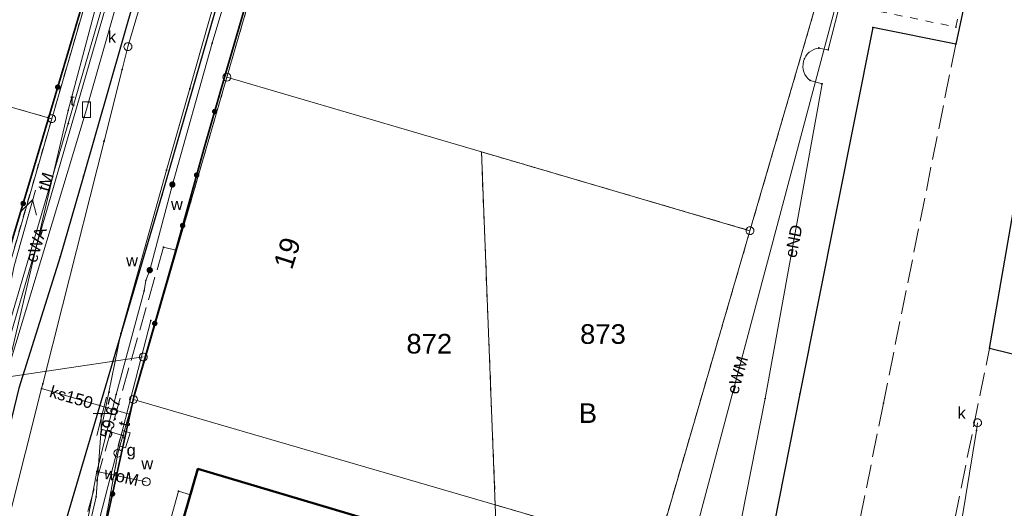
# Model space of a CAD drawing. Header units: millimetres. Extents: x 6421400 to 6424255, y 5791334 to 5793836.
# Tile 66 of 101: x 6422639 to 6422702, y 5792965 to 5792996. Entities that reach past the tile are written whole.
import ezdxf
from ezdxf.enums import TextEntityAlignment as Align

# ---------------------------------------------------------------- set-up
doc = ezdxf.new("R2010")
doc.units = ezdxf.units.MM
doc.linetypes.add('PRZER1-1', pattern=[1, 0.5, -0.5])
doc.linetypes.add('PRZER3-1', pattern=[2, 1.5, -0.5])
doc.layers.get('0').update_dxf_attribs({"color": 252})
for name, color, linetype, lineweight in [('GEPADR_O', 252, 'Continuous', 18), ('GEPPGD', 252, 'Continuous', 18), ('GESBLO', 252, 'Continuous', 18), ('GESBZO', 7, 'Continuous', 35), ('GESDZI', 252, 'Continuous', 18), ('GESDZI_O', 252, 'Continuous', 18), ('GESUZY', 252, 'Continuous', 18), ('GESUZY_O', 252, 'Continuous', 18), ('GSLKOG', 252, 'Continuous', 25), ('GSLKOU', 252, 'Continuous', 18), ('GSLKRW', 252, 'Continuous', 25), ('GSPPRB', 252, 'Continuous', 18), ('GULENN', 252, 'Continuous', 18), ('GULENN_O', 252, 'Continuous', 18), ('GULEWN', 252, 'Continuous', 18), ('GULEWN_O', 252, 'Continuous', 18), ('GULGNP', 252, 'Continuous', 18), ('GULGPI', 252, 'Continuous', 18), ('GULKDP', 252, 'Continuous', 18), ('GULKSP', 252, 'Continuous', 18), ('GULKSP_O', 252, 'Continuous', 18), ('GULTPR', 252, 'Continuous', 18), ('GULTPR_O', 252, 'Continuous', 18), ('GULWOP', 252, 'Continuous', 18), ('GULWOP_O', 252, 'Continuous', 18), ('GUPGSG', 252, 'Continuous', 18), ('GUPGSG_O', 252, 'Continuous', 18), ('GUPGTR', 252, 'Continuous', 18), ('GUPISL', 252, 'Continuous', 18), ('GUPKSD', 252, 'Continuous', 18), ('GUPKSD_O', 252, 'Continuous', 18), ('GUPTSD', 252, 'Continuous', 18), ('GUPTSD_O', 252, 'Continuous', 18), ('GUPWSD', 252, 'Continuous', 18), ('GUPWSD_O', 252, 'Continuous', 18)]:
    doc.layers.add(name, color=color, linetype=linetype, lineweight=lineweight)
for name, color, linetype in [('GUPWSH', 252, 'Continuous'), ('GUPWSH_O', 252, 'Continuous'), ('GUPWZA', 252, 'Continuous'), ('GUPWZA_O', 252, 'Continuous'), ('xref', 252, 'Continuous')]:
    doc.layers.add(name, color=color, linetype=linetype)
doc.styles.add('Arial', font='arial.ttf')

# ---------------------------------------------------------------- blocks, each defined once
blk = doc.blocks.new('GULENN1')
at = {"color": 0}
for points in [[(0, 0), (5, 0)], [(3.491081, 0.5), (4.357107, 0), (3.491081, -0.5)]]:
    blk.add_lwpolyline(points, dxfattribs=at)
blk = doc.blocks.new('GSLKOG2')
blk.add_hatch(color=0).paths.add_polyline_path([(0, 0.175), (-0.045293, 0.169037), (-0.0875, 0.151554), (-0.123744, 0.123744), (-0.151554, 0.0875), (-0.169037, 0.045293), (-0.175, 0), (-0.169037, -0.045293), (-0.151554, -0.0875), (-0.123744, -0.123744), (-0.0875, -0.151554), (-0.045293, -0.169037), (0, -0.175), (0.045293, -0.169037), (0.0875, -0.151554), (0.123744, -0.123744), (0.151554, -0.0875), (0.169037, -0.045293), (0.175, 0), (0.169037, 0.045293), (0.151554, 0.0875), (0.123744, 0.123744), (0.0875, 0.151554), (0.045293, 0.169037)])
blk = doc.blocks.new('GUPWSH1')
blk.add_hatch(color=0).paths.add_polyline_path([(0, 0.045), (-0.011647, 0.043467), (-0.0225, 0.038971), (-0.03182, 0.03182), (-0.038971, 0.0225), (-0.043467, 0.011647), (-0.045, 0), (-0.043467, -0.011647), (-0.038971, -0.0225), (-0.03182, -0.03182), (-0.0225, -0.038971), (-0.011647, -0.043467), (0, -0.045), (0.011647, -0.043467), (0.0225, -0.038971), (0.03182, -0.03182), (0.038971, -0.0225), (0.043467, -0.011647), (0.045, 0), (0.043467, 0.011647), (0.038971, 0.0225), (0.03182, 0.03182), (0.0225, 0.038971), (0.011647, 0.043467)])
blk = doc.blocks.new('GUPWZA1')
blk.add_hatch(color=0).paths.add_polyline_path([(0, 0.2), (-0.051764, 0.193185), (-0.1, 0.173205), (-0.141421, 0.141421), (-0.173205, 0.1), (-0.193185, 0.051764), (-0.2, 0), (-0.193185, -0.051764), (-0.173205, -0.1), (-0.141421, -0.141421), (-0.1, -0.173205), (-0.051764, -0.193185), (0, -0.2), (0.051764, -0.193185), (0.1, -0.173205), (0.141421, -0.141421), (0.173205, -0.1), (0.193185, -0.051764), (0.2, 0), (0.193185, 0.051764), (0.173205, 0.1), (0.141421, 0.141421), (0.1, 0.173205), (0.051764, 0.193185)])
blk = doc.blocks.new('GUPWSD1_1')
at = {"color": 0}
blk.add_lwpolyline([(0.25, 0), (0.241481, -0.064705), (0.216506, -0.125), (0.176777, -0.176777), (0.125, -0.216506), (0.064705, -0.241481), (0, -0.25), (-0.064705, -0.241481), (-0.125, -0.216506), (-0.176777, -0.176777), (-0.216506, -0.125), (-0.241481, -0.064705), (-0.25, 0), (-0.241481, 0.064705), (-0.216506, 0.125), (-0.176777, 0.176777), (-0.125, 0.216506), (-0.064705, 0.241481), (0, 0.25), (0.064705, 0.241481), (0.125, 0.216506), (0.176777, 0.176777), (0.216506, 0.125), (0.241481, 0.064705)], close=True, dxfattribs=at)
blk = doc.blocks.new('GUPKSD1_1')
at = {"color": 0}
blk.add_lwpolyline([(0.25, 0), (0.241481, -0.064705), (0.216506, -0.125), (0.176777, -0.176777), (0.125, -0.216506), (0.064705, -0.241481), (0, -0.25), (-0.064705, -0.241481), (-0.125, -0.216506), (-0.176777, -0.176777), (-0.216506, -0.125), (-0.241481, -0.064705), (-0.25, 0), (-0.241481, 0.064705), (-0.216506, 0.125), (-0.176777, 0.176777), (-0.125, 0.216506), (-0.064705, 0.241481), (0, 0.25), (0.064705, 0.241481), (0.125, 0.216506), (0.176777, 0.176777), (0.216506, 0.125), (0.241481, 0.064705)], close=True, dxfattribs=at)
blk = doc.blocks.new('GUPISL1_4')
at = {"color": 0}
blk.add_lwpolyline([(0.25, 0), (0.241481, -0.064705), (0.216506, -0.125), (0.176777, -0.176777), (0.125, -0.216506), (0.064705, -0.241481), (0, -0.25), (-0.064705, -0.241481), (-0.125, -0.216506), (-0.176777, -0.176777), (-0.216506, -0.125), (-0.241481, -0.064705), (-0.25, 0), (-0.241481, 0.064705), (-0.216506, 0.125), (-0.176777, 0.176777), (-0.125, 0.216506), (-0.064705, 0.241481), (0, 0.25), (0.064705, 0.241481), (0.125, 0.216506), (0.176777, 0.176777), (0.216506, 0.125), (0.241481, 0.064705)], close=True, dxfattribs=at)
blk = doc.blocks.new('GUPGSG1')
at = {"color": 0}
blk.add_lwpolyline([(-0.5, -0.25), (-0.5, 0.25), (0.5, 0.25), (0.5, -0.25)], close=True, dxfattribs=at)
blk = doc.blocks.new('GUPGTR1')
at = {"color": 0}
for points in [[(0.5, 1), (-0.5, 1)], [(0, 0), (0, 1)]]:
    blk.add_lwpolyline(points, dxfattribs=at)
blk = doc.blocks.new('GUPTSD1_3')
at = {"color": 0}
blk.add_lwpolyline([(0.5, 0.25), (0.5, -0.25), (-0.5, -0.25), (-0.5, 0.25)], close=True, dxfattribs=at)
blk = doc.blocks.new('GSPPRB0')
at = {"color": 0, "lineweight": 18}
blk.add_lwpolyline([(-0.007955, 0.0225), (0.007955, 0.0225), (0.0225, 0.007955), (0.0225, -0.007955), (0.007955, -0.0225), (-0.007955, -0.0225), (-0.0225, -0.007955), (-0.0225, 0.007955)], close=True, dxfattribs=at)
blk = doc.blocks.new('GEPPGD1_1')
at = {"color": 0}
blk.add_lwpolyline([(0.25, 0), (0.237764, -0.077254), (0.202254, -0.146946), (0.146946, -0.202254), (0.077254, -0.237764), (0, -0.25), (-0.077254, -0.237764), (-0.146946, -0.202254), (-0.202254, -0.146946), (-0.237764, -0.077254), (-0.25, 0), (-0.237764, 0.077254), (-0.202254, 0.146946), (-0.146946, 0.202254), (-0.077254, 0.237764), (0, 0.25), (0.077254, 0.237764), (0.146946, 0.202254), (0.202254, 0.146946), (0.237764, 0.077254)], close=True, dxfattribs=at)
blk = doc.blocks.new('GEPPGD1_2')
blk.add_hatch(color=0).paths.add_polyline_path([(-0.045, 0), (-0.042798, -0.013906), (-0.036406, -0.02645), (-0.02645, -0.036406), (-0.013906, -0.042798), (0, -0.045), (0.013906, -0.042798), (0.02645, -0.036406), (0.036406, -0.02645), (0.042798, -0.013906), (0.045, 0), (0.042798, 0.013906), (0.036406, 0.02645), (0.02645, 0.036406), (0.013906, 0.042798), (0, 0.045), (-0.013906, 0.042798), (-0.02645, 0.036406), (-0.036406, 0.02645), (-0.042798, 0.013906)])
blk = doc.blocks.new('G$CC51CC4AD')
at = {"layer": 'GESBLO', "linetype": 'Continuous', "lineweight": 18, "elevation": 10.26}
blk.add_lwpolyline([(6422650.261, 5792967.344), (6422647.609, 5792958.154), (6422658.116, 5792954.996), (6422658.275, 5792955.544), (6422660.094, 5792961.784), (6422660.799, 5792964.204)], close=True, dxfattribs=at)
at = {"layer": 'GESBZO', "linetype": 'Continuous', "lineweight": 50, "elevation": 10.26}
blk.add_lwpolyline([(6422650.261, 5792967.344), (6422647.609, 5792958.154), (6422658.116, 5792954.996), (6422658.275, 5792955.544), (6422662.012, 5792954.463), (6422663.818, 5792960.672), (6422660.094, 5792961.784), (6422660.799, 5792964.204)], close=True, dxfattribs=at)
at = {"layer": 'GESDZI', "linetype": 'Continuous', "lineweight": 18, "elevation": 10.3}
for points in [[(6422664.984, 5793072.352), (6422658.336, 5793049.451), (6422655.027, 5793038.031), (6422651.727, 5793026.681), (6422646.342, 5793008.148), (6422640.96, 5792989.62), (6422635.591, 5792971.11), (6422632.881, 5792956.46), (6422642.643, 5792954.401), (6422643.361, 5792958.34), (6422645.171, 5792968.34), (6422646.16, 5792971.761), (6422652.109, 5792992.261), (6422658.028, 5793012.661), (6422663.957, 5793033.122), (6422666.216, 5793040.912)], [(6422705.292, 5792942.694), (6422728.351, 5792938.363), (6422741.66, 5792993.11), (6422747.509, 5793023.757), (6422730.236, 5793028.725), (6422728.236, 5793029.305), (6422701.326, 5793037.044), (6422697.315, 5793023.306), (6422691.378, 5793002.963), (6422685.399, 5792982.493), (6422679.44, 5792962.062), (6422677.181, 5792947.972)], [(6422635.591, 5792971.11), (6422640.96, 5792989.62), (6422588.84, 5793004.587), (6422589.681, 5792984.297), (6422595.281, 5792982.698)], [(6422668.307, 5792987.508), (6422652.109, 5792992.261), (6422646.16, 5792971.761), (6422669.19, 5792965.052)], [(6422669.19, 5792965.052), (6422679.44, 5792962.062), (6422685.399, 5792982.493), (6422668.307, 5792987.508)], [(6422669.19, 5792965.052), (6422646.16, 5792971.761), (6422645.171, 5792968.34), (6422643.361, 5792958.34), (6422646.821, 5792953.661), (6422669.801, 5792949.352)], [(6422669.801, 5792949.352), (6422677.181, 5792947.972), (6422679.44, 5792962.062), (6422669.19, 5792965.052)]]:
    blk.add_lwpolyline(points, close=True, dxfattribs=at)
at = {"layer": 'GESUZY', "linetype": 'PRZER1-1', "lineweight": 18, "elevation": 10.18}
blk.add_lwpolyline([(6422689.709, 5792997.25), (6422685.399, 5792982.493), (6422668.307, 5792987.508), (6422669.19, 5792965.052), (6422679.44, 5792962.062), (6422678.087, 5792953.621), (6422677.181, 5792947.972), (6422669.801, 5792949.352), (6422646.821, 5792953.661), (6422643.361, 5792958.34), (6422645.171, 5792968.34), (6422646.16, 5792971.761), (6422652.109, 5792992.261), (6422656.96, 5793008.979)], dxfattribs=at)
for points in [[(6422643.361, 5792958.34), (6422645.171, 5792968.34), (6422646.16, 5792971.761), (6422652.109, 5792992.261), (6422656.96, 5793008.979), (6422658.028, 5793012.661), (6422663.957, 5793033.122), (6422666.216, 5793040.912), (6422664.984, 5793072.352), (6422658.336, 5793049.451), (6422655.027, 5793038.031), (6422651.727, 5793026.681), (6422646.342, 5793008.148), (6422640.96, 5792989.62), (6422635.591, 5792971.11), (6422632.881, 5792956.46), (6422642.643, 5792954.401), (6422646.821, 5792953.661)], [(6422727.793, 5792938.468), (6422717.419, 5792940.416), (6422710.031, 5792941.804), (6422712.46, 5792954.21), (6422704.55, 5792955.71), (6422701.86, 5792943.338), (6422683.709, 5792946.746), (6422684.81, 5792952.38), (6422678.087, 5792953.621), (6422679.44, 5792962.062), (6422685.399, 5792982.493), (6422689.709, 5792997.25), (6422698.5, 5792995.45), (6422700.48, 5793005.27), (6422692.539, 5793006.94), (6422697.315, 5793023.306), (6422701.326, 5793037.044), (6422728.236, 5793029.305), (6422730.236, 5793028.725), (6422747.509, 5793023.757), (6422741.66, 5792993.11), (6422728.351, 5792938.363)], [(6422635.591, 5792971.11), (6422595.281, 5792982.698), (6422589.681, 5792984.297), (6422588.84, 5793004.587), (6422640.96, 5792989.62)], [(6422685.399, 5792982.493), (6422679.44, 5792962.062), (6422669.19, 5792965.052), (6422668.307, 5792987.508)]]:
    blk.add_lwpolyline(points, close=True, dxfattribs=at)
at = {"layer": 'GSLKOG', "linetype": 'Continuous', "lineweight": 35, "elevation": 10.18}
for points in [[(6422663.48, 5793067.28), (6422658.336, 5793049.451), (6422657.09, 5793045.42), (6422652.77, 5793030.84), (6422651.727, 5793026.681), (6422650.76, 5793023.81), (6422649.9, 5793020.86), (6422649.58, 5793019.72), (6422646.23, 5793008.18), (6422645.02, 5793004.03), (6422639.8, 5792986.42), (6422638.49, 5792982.03), (6422634.855, 5792968.814)], [(6422643.29, 5792958.27), (6422643.48, 5792959.58), (6422646.19, 5792971.93), (6422648.85, 5792981.26), (6422649.73, 5792984.38), (6422650.64, 5792987.68), (6422652.03, 5792992.47), (6422656.58, 5793008.13), (6422656.92, 5793009.31), (6422657.92, 5793012.74), (6422662.2, 5793027.21)]]:
    blk.add_lwpolyline(points, dxfattribs=at)
at = {"layer": 'GSLKOU', "linetype": 'PRZER3-1', "lineweight": 18, "elevation": 10.18}
for points in [[(6422698.5, 5792994.37), (6422693.9, 5792971.53), (6422689.06, 5792947.52)], [(6422648.85, 5792981.26), (6422648.08, 5792981.45), (6422642.332, 5792961.404)], [(6422694.83, 5792946.51), (6422700.65, 5792975.01)]]:
    blk.add_lwpolyline(points, dxfattribs=at)
at = {"layer": 'GSLKRW', "linetype": 'Continuous', "lineweight": 25, "elevation": 10.18}
for points in [[(6422698.392, 5793177.719), (6422693.01, 5793158.86), (6422689.51, 5793146.8), (6422680.59, 5793115.89), (6422679.59, 5793112.48), (6422676.71, 5793102.48), (6422676.39, 5793101.36), (6422674.05, 5793093.37), (6422672.77, 5793088.93), (6422667.67, 5793071.27), (6422666.27, 5793066.41), (6422661.1, 5793048.59), (6422659.94, 5793044.6), (6422655.72, 5793029.99), (6422654.52, 5793025.82), (6422653.76, 5793023.19), (6422652.4, 5793018.57), (6422649.14, 5793007.32), (6422647.91, 5793003.13), (6422642.98, 5792985.97), (6422641.5, 5792980.84), (6422638.87, 5792972.48), (6422637.36, 5792966.33)], [(6422641.421, 5792962.481), (6422647.99, 5792984.78), (6422660.42, 5793027.74), (6422664.03, 5793040.21), (6422673.13, 5793071.63), (6422674.03, 5793074.66)]]:
    blk.add_lwpolyline(points, dxfattribs=at)
blk.add_lwpolyline([(6422694.651, 5792944.551), (6422694.83, 5792946.51, -0.534857), (6422697.45, 5792948.1), (6422700.11, 5792947.36), (6422701.22, 5792952.63), (6422705.66, 5792973.77), (6422700.65, 5792975.01), (6422704.12, 5792995.03, -0.407818), (6422714.06, 5793003.06), (6422720.8, 5793001.81), (6422723.26, 5793012.91), (6422709.34, 5793015.51), (6422702.98, 5793016.74), (6422697.37, 5793017.77), (6422694.6, 5793007.89), (6422701.09, 5793006.53), (6422698.5, 5792994.37), (6422693.21, 5792995.42), (6422688.58, 5792972.11), (6422684.6, 5792952.03), (6422687.96, 5792950.75, -0.079994), (6422689.02, 5792948.74, -0.175529), (6422688.459, 5792945.675)], format="xyb", dxfattribs=at)
at = {"layer": 'GULENN', "linetype": 'Continuous', "lineweight": 18, "elevation": 10.18}
blk.add_lwpolyline([(6422697.493, 5793005.077), (6422697.554, 5793005.921), (6422693.589, 5793006.521), (6422690.374, 5792993.995), (6422689.79, 5792994.115, 0.680013), (6422689.233, 5792992.046), (6422689.985, 5792991.832), (6422686.364, 5792971.823), (6422682.485, 5792952.137)], format="xyb", dxfattribs=at)
at = {"layer": 'GULEWN', "linetype": 'Continuous', "lineweight": 18, "elevation": 10.18}
for points in [[(6422628.057, 5792952.155), (6422633.57, 5792956.333), (6422636.869, 5792970.874), (6422666.233, 5793071.989)], [(6422692.587, 5793000.427), (6422690.527, 5792999.839), (6422691.149, 5792997.895), (6422678.053, 5792948.733)]]:
    blk.add_lwpolyline(points, dxfattribs=at)
at = {"layer": 'GULGNP', "linetype": 'Continuous', "lineweight": 18, "elevation": 10.18}
blk.add_lwpolyline([(6422644.102, 5792969.864), (6422645.495, 5792969.461), (6422645.564, 5792969.234)], dxfattribs=at)
at = {"layer": 'GULGPI', "linetype": 'Continuous', "lineweight": 18, "elevation": 10.18}
blk.add_lwpolyline([(6422642.56, 5792959.691), (6422642.787, 5792961.271), (6422643.786, 5792965.569), (6422644.102, 5792969.864), (6422644.605, 5792972.214), (6422645.349, 5792975.962), (6422648.26, 5792986.351), (6422649.758, 5792991.53), (6422655.718, 5793012.573)], dxfattribs=at)
at = {"layer": 'GULKDP', "linetype": 'Continuous', "lineweight": 18, "elevation": 10.18}
blk.add_lwpolyline([(6422699.886, 5792970.276), (6422699.81, 5792969.78), (6422696.24, 5792947.95), (6422696.162, 5792947.46)], dxfattribs=at)
at = {"layer": 'GULKSP', "linetype": 'Continuous', "lineweight": 18, "elevation": 10.18}
for points in [[(6422634.132, 5792947.99), (6422640.314, 5792972.454), (6422640.388, 5792972.746), (6422641.644, 5792977.717), (6422644.288, 5792988.181), (6422645.441, 5792992.744), (6422645.809, 5792994.2), (6422651.297, 5793012.739), (6422653.822, 5793021.266), (6422657.041, 5793032.141), (6422661.366, 5793046.752), (6422663.244, 5793053.184), (6422666.635, 5793064.8), (6422667.616, 5793068.16), (6422671.287, 5793080.736), (6422675.023, 5793093.533)], [(6422640.314, 5792972.454), (6422645.892, 5792970.832)]]:
    blk.add_lwpolyline(points, dxfattribs=at)
at = {"layer": 'GULTPR', "linetype": 'Continuous', "lineweight": 18, "elevation": 10.18}
for points in [[(6422650.354, 5793015.352), (6422643.305, 5792990.675), (6422643.168, 5792990.194), (6422643.031, 5792989.713), (6422635.597, 5792965.21), (6422635.846, 5792962), (6422635.693, 5792961.524), (6422635.931, 5792961.447), (6422642.719, 5792959.232), (6422643.097, 5792960.418), (6422643.221, 5792960.902)], [(6422647.864, 5793012.078), (6422642.009, 5792990.14), (6422634.141, 5792956.59), (6422632.951, 5792954.074), (6422647.92, 5792949.74), (6422655.111, 5792949.131), (6422681.406, 5792944.106), (6422683.251, 5792943.753), (6422718.841, 5792936.794), (6422745.151, 5792931.836), (6422765.021, 5792927.827), (6422792.5, 5792922.808), (6422797.36, 5792922.08), (6422797.98, 5792921.97)], [(6422630.056, 5792968.677), (6422631.681, 5792967.563), (6422634.502, 5792969.074), (6422635.781, 5792968.838), (6422636.551, 5792970.831), (6422642.016, 5792989.314), (6422647.395, 5793007.834)], [(6422643.221, 5792960.902), (6422643.346, 5792961.386), (6422643.549, 5792962.421), (6422647.261, 5792976.785)], [(6422630.056, 5792968.677), (6422632.733, 5792966.656), (6422634.801, 5792970.137), (6422636.723, 5792970.087), (6422637.484, 5792973.099), (6422646.786, 5792974.461)], [(6422647.92, 5792949.74), (6422648.05, 5792950.22), (6422648.98, 5792953.25), (6422649.64, 5792955.88), (6422646.51, 5792956.85), (6422649.02, 5792965.93), (6422649.787, 5792965.701)]]:
    blk.add_lwpolyline(points, dxfattribs=at)
at = {"layer": 'GULWOP', "linetype": 'Continuous', "lineweight": 18, "elevation": 10.18}
for points in [[(6422639.542, 5792949.49), (6422639.612, 5792949.9), (6422642.816, 5792961.791), (6422643.826, 5792967.181), (6422645.056, 5792972.081), (6422646.839, 5792978.675), (6422646.95, 5792979.328), (6422647.2, 5792979.984), (6422648.638, 5792985.429), (6422651.173, 5792994.416), (6422652.996, 5793000.526)], [(6422646.978, 5792966.524), (6422643.826, 5792967.181)]]:
    blk.add_lwpolyline(points, dxfattribs=at)
at = {"layer": 'GUPWSH_O', "linetype": 'Continuous', "lineweight": 13, "elevation": 10.8, "flags": 128}
blk.add_lwpolyline([(6422643.833, 5792969.459), (6422644.447, 5792971.904)], dxfattribs=at)
at = {"layer": 'GEPPGD', "linetype": 'Continuous', "lineweight": 18, "rotation": 90}
for name, p in [('GEPPGD1_1', (6422652.109, 5792992.261, 10.32)), ('GEPPGD1_1', (6422640.96, 5792989.62, 10.32)), ('GEPPGD1_2', (6422668.307, 5792987.508, 10.32)), ('GEPPGD1_1', (6422685.399, 5792982.493, 10.32)), ('GEPPGD1_1', (6422646.16, 5792971.761, 10.32)), ('GEPPGD1_1', (6422645.171, 5792968.34, 10.32)), ('GEPPGD1_2', (6422669.19, 5792965.052, 10.32))]:
    blk.add_blockref(name, p, dxfattribs=at)
at = {"layer": 'GSLKOG', "linetype": 'Continuous', "lineweight": 25}
for p, rotation in [((6422641.344, 5792991.63, 10.18), 253.4889921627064), ((6422641.344, 5792991.63, 10.18), 253.4889921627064), ((6422651.335, 5792990.075, 10.18), 73.81791122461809), ((6422651.335, 5792990.075, 10.18), 73.81791122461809), ((6422650.185, 5792986.03, 10.18), 74.58340247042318), ((6422650.185, 5792986.03, 10.18), 74.58340247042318), ((6422639.145, 5792984.225, 10.18), 253.384609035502), ((6422639.145, 5792984.225, 10.18), 253.384609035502), ((6422649.29, 5792982.82, 10.18), 74.24882632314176), ((6422649.29, 5792982.82, 10.18), 74.24882632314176), ((6422647.52, 5792976.595, 10.18), 74.08705250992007), ((6422647.52, 5792976.595, 10.18), 74.08705250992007), ((6422644.835, 5792965.755, 10.18), 77.62356125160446), ((6422644.835, 5792965.755, 10.18), 77.62356125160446)]:
    blk.add_blockref('GSLKOG2', p, dxfattribs=dict(at, rotation=rotation))
at = {"layer": 'GSPPRB', "linetype": 'Continuous', "lineweight": 18, "rotation": 90}
for p in [(6422693.21, 5792995.42, 10.28), (6422698.5, 5792995.45, 10.28), (6422651.173, 5792994.416, 10.28), (6422689.79, 5792994.115, 10.28), (6422690.374, 5792993.995, 10.28), (6422698.5, 5792994.37, 10.28), (6422688.872, 5792993.448, 10.28), (6422645.441, 5792992.744, 10.28), (6422652.03, 5792992.47, 10.28), (6422649.758, 5792991.53, 10.28), (6422689.233, 5792992.046, 10.28), (6422689.985, 5792991.832, 10.28), (6422643.305, 5792990.675, 10.28), (6422642.009, 5792990.14, 10.28), (6422643.031, 5792989.713, 10.28), (6422642.016, 5792989.314, 10.28), (6422644.288, 5792988.181, 10.28), (6422650.64, 5792987.68, 10.28), (6422639.8, 5792986.42, 10.28), (6422642.98, 5792985.97, 10.28), (6422648.26, 5792986.351, 10.28), (6422647.99, 5792984.78, 10.28), (6422649.73, 5792984.38, 10.28), (6422648.08, 5792981.45, 10.28), (6422641.5, 5792980.84, 10.28), (6422648.85, 5792981.26, 10.28), (6422646.95, 5792979.328, 10.28), (6422646.839, 5792978.675, 10.28), (6422647.261, 5792976.785, 10.28), (6422645.349, 5792975.962, 10.28), (6422700.65, 5792975.01, 10.28), (6422640.388, 5792972.746, 10.28), (6422640.314, 5792972.454, 10.28), (6422644.605, 5792972.214, 10.28), (6422645.056, 5792972.081, 10.28), (6422688.58, 5792972.11, 10.28), (6422646.19, 5792971.93, 10.28), (6422686.364, 5792971.823, 10.28), (6422693.9, 5792971.53, 10.28), (6422645.892, 5792970.832, 10.28), (6422699.81, 5792969.78, 10.28), (6422645.495, 5792969.461, 10.28), (6422643.826, 5792967.181, 10.28), (6422650.261, 5792967.344, 10.28), (6422649.02, 5792965.93, 10.28), (6422643.786, 5792965.569, 10.28)]:
    blk.add_blockref('GSPPRB0', p, dxfattribs=at)
at = {"layer": 'GULENN', "linetype": 'Continuous', "lineweight": 18}
for rotation in [74.19122729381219, 258.2526917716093]:
    blk.add_blockref('GULENN1', (6422638.559, 5792980.267, 10.18), dxfattribs=dict(at, rotation=rotation))
at = {"layer": 'GUPGSG', "linetype": 'Continuous', "lineweight": 18, "rotation": 73.35631968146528}
blk.add_blockref('GUPGSG1', (6422645.564, 5792969.234, 10.24), dxfattribs=at)
at = {"layer": 'GUPGTR', "linetype": 'Continuous', "lineweight": 18}
blk.add_blockref('GUPGTR1', (6422644.102, 5792969.864, 10.24), dxfattribs=at)
at = {"layer": 'GUPISL', "linetype": 'Continuous', "lineweight": 18, "rotation": 90}
blk.add_blockref('GUPISL1_4', (6422646.786, 5792974.461, 10.24), dxfattribs=at)
at = {"layer": 'GUPKSD', "linetype": 'Continuous', "lineweight": 18, "rotation": 90}
for p in [(6422645.809, 5792994.2, 10.24), (6422699.886, 5792970.276, 10.24)]:
    blk.add_blockref('GUPKSD1_1', p, dxfattribs=at)
at = {"layer": 'GUPTSD', "linetype": 'Continuous', "lineweight": 18, "rotation": 90}
blk.add_blockref('GUPTSD1_3', (6422643.168, 5792990.194, 10.24), dxfattribs=at)
at = {"layer": 'GUPWSD', "linetype": 'Continuous', "lineweight": 18, "rotation": 90}
blk.add_blockref('GUPWSD1_1', (6422646.978, 5792966.524, 10.24), dxfattribs=at)
at = {"layer": 'GUPWSH', "linetype": 'Continuous', "lineweight": 5, "rotation": 90}
blk.add_blockref('GUPWSH1', (6422645.056, 5792972.081, 10.24), dxfattribs=at)
at = {"layer": 'GUPWZA', "linetype": 'Continuous', "lineweight": 5}
for p, rotation in [((6422648.638, 5792985.429, 10.24), 253.9391876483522), ((6422647.2, 5792979.984, 10.24), 256.1374703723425)]:
    blk.add_blockref('GUPWZA1', p, dxfattribs=dict(at, rotation=rotation))
at = {"layer": 'GEPADR_O', "linetype": 'Continuous', "lineweight": 0, "style": 'Arial'}
blk.add_text('19', height=1.25, rotation=72.40251, dxfattribs=at).set_placement((6422656.534, 5792980.881, 10.8), align=Align.CENTER)
at = {"layer": 'GESDZI_O', "linetype": 'Continuous', "lineweight": 0, "style": 'Arial'}
for s, p in [('873', (6422676.044, 5792975.294, 10.8)), ('872', (6422664.988, 5792974.681, 10.8))]:
    blk.add_text(s, height=1.25, rotation=360, dxfattribs=at).set_placement(p, align=Align.CENTER)
at = {"layer": 'GESUZY_O', "linetype": 'Continuous', "lineweight": 0, "style": 'Arial'}
blk.add_text('B', height=1.25, rotation=360, dxfattribs=at).set_placement((6422675.084, 5792970.264, 10.8), align=Align.CENTER)
at = {"layer": 'GULENN_O', "linetype": 'Continuous', "lineweight": 0, "style": 'Arial'}
blk.add_text('eND', height=0.75, rotation=78.69044, dxfattribs=at).set_placement((6422688.542, 5792981.754, 10.8), align=Align.CENTER)
at = {"layer": 'GULEWN_O', "linetype": 'Continuous', "lineweight": 0, "style": 'Arial'}
for s, rotation, p in [('eWA', 72.75259, (6422640.316, 5792981.494, 10.8)), ('eWM', 74.02903, (6422684.962, 5792973.21, 10.8))]:
    blk.add_text(s, height=0.75, rotation=rotation, dxfattribs=at).set_placement(p, align=Align.CENTER)
at = {"layer": 'GULKSP_O', "linetype": 'Continuous', "lineweight": 0, "style": 'Arial'}
blk.add_text('ks150', height=0.75, rotation=343.78465, dxfattribs=at).set_placement((6422642.104, 5792971.543, 10.8), align=Align.CENTER)
at = {"layer": 'GULTPR_O', "linetype": 'Continuous', "lineweight": 0, "style": 'Arial'}
for s, rotation, p in [('tM', 72.75093, (6422640.932, 5792985.499, 10.8)), ('t', 75.51041, (6422645.922, 5792970.106, 10.8))]:
    blk.add_text(s, height=0.75, rotation=rotation, dxfattribs=at).set_placement(p, align=Align.CENTER)
at = {"layer": 'GULWOP_O', "linetype": 'Continuous', "lineweight": 0, "style": 'Arial'}
blk.add_text('woM', height=0.75, rotation=347.16398, dxfattribs=at).set_placement((6422645.319, 5792966.487, 10.8), align=Align.CENTER)
at = {"layer": 'GUPGSG_O', "linetype": 'Continuous', "lineweight": 0, "style": 'Arial'}
blk.add_text('g', height=0.75, rotation=360, dxfattribs=at).set_placement((6422646.309, 5792968.166, 10.8), align=Align.RIGHT)
at = {"layer": 'GUPKSD_O', "linetype": 'Continuous', "lineweight": 0, "style": 'Arial'}
for p in [(6422645.059, 5792994.45, 10.8), (6422699.136, 5792970.526, 10.8)]:
    blk.add_text('k', height=0.75, rotation=360, dxfattribs=at).set_placement(p, align=Align.RIGHT)
at = {"layer": 'GUPTSD_O', "linetype": 'Continuous', "lineweight": 0, "style": 'Arial'}
blk.add_text('t', height=0.75, rotation=360, dxfattribs=at).set_placement((6422642.418, 5792990.444, 10.8), align=Align.RIGHT)
at = {"layer": 'GUPWSD_O', "linetype": 'Continuous', "lineweight": 0, "style": 'Arial'}
blk.add_text('w', height=0.75, rotation=360, dxfattribs=at).set_placement((6422647.417, 5792967.312, 10.8), align=Align.RIGHT)
at = {"layer": 'GUPWSH_O', "linetype": 'Continuous', "lineweight": 0, "style": 'Arial'}
blk.add_text('59.67', height=0.75, rotation=75.91067, dxfattribs=at).set_placement((6422644.728, 5792969.235, 10.8))
at = {"layer": 'GUPWZA_O', "linetype": 'Continuous', "lineweight": 0, "style": 'Arial'}
for p in [(6422649.305, 5792983.812, 10.8), (6422646.45, 5792980.234, 10.8)]:
    blk.add_text('w', height=0.75, rotation=360, dxfattribs=at).set_placement(p, align=Align.RIGHT)

msp = doc.modelspace()

# ---------------------------------------------------------------- block references
at = {"layer": 'xref'}
msp.add_blockref('G$CC51CC4AD', (0, 0), dxfattribs=at)

doc.saveas('drawing.dxf')
